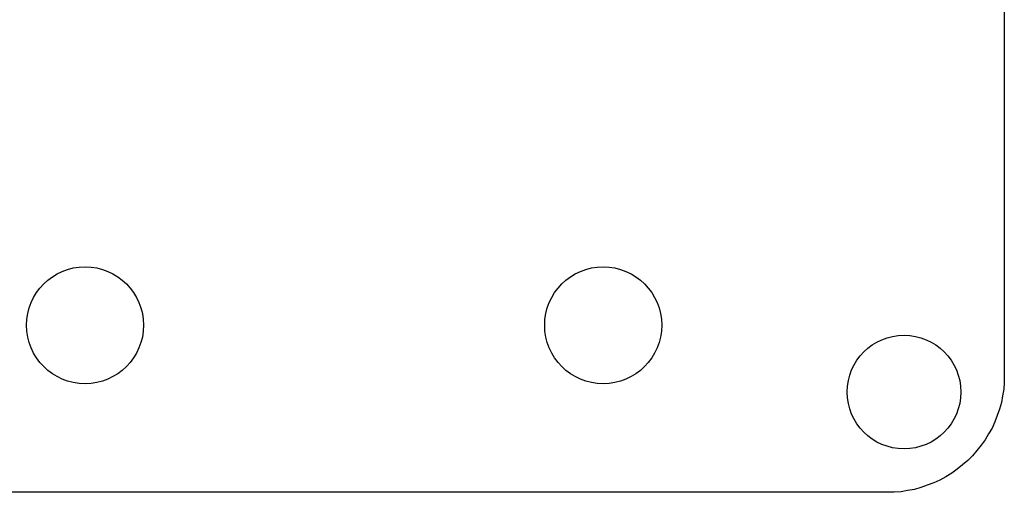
# Model space of a CAD drawing. Extents: x 0 to 55, y 215.9 to 251.6.
# Tile 7 of 9: x 25.5 to 55, y 215.9 to 230. Entities that reach past the tile are written whole.
import ezdxf

# ---------------------------------------------------------------- set-up
doc = ezdxf.new("R2010")
doc.units = 0
doc.layers.add('MERGE', color=7, linetype='CONTINUOUS')

# ---------------------------------------------------------------- blocks, each defined once
blk = doc.blocks.new('BLOCK_2')
at = {"layer": 'MERGE', "color": 7}
blk.add_lwpolyline([(55, 219.19), (54.982, 218.989)], dxfattribs=at)
blk = doc.blocks.new('BLOCK_3')
at = {"layer": 'MERGE', "color": 7}
blk.add_lwpolyline([(54.982, 218.989), (54.947, 218.792)], dxfattribs=at)
blk = doc.blocks.new('BLOCK_4')
at = {"layer": 'MERGE', "color": 7}
blk.add_lwpolyline([(54.947, 218.792), (54.912, 218.589)], dxfattribs=at)
blk = doc.blocks.new('BLOCK_5')
at = {"layer": 'MERGE', "color": 7}
blk.add_lwpolyline([(54.912, 218.589), (54.859, 218.391)], dxfattribs=at)
blk = doc.blocks.new('BLOCK_6')
at = {"layer": 'MERGE', "color": 7}
blk.add_lwpolyline([(54.859, 218.391), (54.79, 218.202)], dxfattribs=at)
blk = doc.blocks.new('BLOCK_7')
at = {"layer": 'MERGE', "color": 7}
blk.add_lwpolyline([(54.79, 218.202), (54.719, 218.009)], dxfattribs=at)
blk = doc.blocks.new('BLOCK_8')
at = {"layer": 'MERGE', "color": 7}
blk.add_lwpolyline([(54.719, 218.009), (54.633, 217.824)], dxfattribs=at)
blk = doc.blocks.new('BLOCK_9')
at = {"layer": 'MERGE', "color": 7}
blk.add_lwpolyline([(54.633, 217.824), (54.531, 217.649)], dxfattribs=at)
blk = doc.blocks.new('BLOCK_10')
at = {"layer": 'MERGE', "color": 7}
blk.add_lwpolyline([(54.531, 217.649), (54.429, 217.472)], dxfattribs=at)
blk = doc.blocks.new('BLOCK_11')
at = {"layer": 'MERGE', "color": 7}
blk.add_lwpolyline([(54.429, 217.472), (54.312, 217.306)], dxfattribs=at)
blk = doc.blocks.new('BLOCK_12')
at = {"layer": 'MERGE', "color": 7}
blk.add_lwpolyline([(54.312, 217.306), (54.181, 217.15)], dxfattribs=at)
blk = doc.blocks.new('BLOCK_13')
at = {"layer": 'MERGE', "color": 7}
blk.add_lwpolyline([(54.181, 217.15), (54.05, 216.993)], dxfattribs=at)
blk = doc.blocks.new('BLOCK_14')
at = {"layer": 'MERGE', "color": 7}
blk.add_lwpolyline([(54.05, 216.993), (53.906, 216.849)], dxfattribs=at)
blk = doc.blocks.new('BLOCK_15')
at = {"layer": 'MERGE', "color": 7}
blk.add_lwpolyline([(53.906, 216.849), (53.75, 216.719)], dxfattribs=at)
blk = doc.blocks.new('BLOCK_16')
at = {"layer": 'MERGE', "color": 7}
blk.add_lwpolyline([(53.75, 216.719), (53.594, 216.588)], dxfattribs=at)
blk = doc.blocks.new('BLOCK_17')
at = {"layer": 'MERGE', "color": 7}
blk.add_lwpolyline([(53.594, 216.588), (53.427, 216.471)], dxfattribs=at)
blk = doc.blocks.new('BLOCK_18')
at = {"layer": 'MERGE', "color": 7}
blk.add_lwpolyline([(53.427, 216.471), (53.25, 216.368)], dxfattribs=at)
blk = doc.blocks.new('BLOCK_19')
at = {"layer": 'MERGE', "color": 7}
blk.add_lwpolyline([(53.25, 216.368), (53.075, 216.267)], dxfattribs=at)
blk = doc.blocks.new('BLOCK_20')
at = {"layer": 'MERGE', "color": 7}
blk.add_lwpolyline([(53.075, 216.267), (52.89, 216.18)], dxfattribs=at)
blk = doc.blocks.new('BLOCK_21')
at = {"layer": 'MERGE', "color": 7}
blk.add_lwpolyline([(52.89, 216.18), (52.697, 216.11)], dxfattribs=at)
blk = doc.blocks.new('BLOCK_22')
at = {"layer": 'MERGE', "color": 7}
blk.add_lwpolyline([(52.697, 216.11), (52.508, 216.041)], dxfattribs=at)
blk = doc.blocks.new('BLOCK_23')
at = {"layer": 'MERGE', "color": 7}
blk.add_lwpolyline([(52.508, 216.041), (52.311, 215.988)], dxfattribs=at)
blk = doc.blocks.new('BLOCK_24')
at = {"layer": 'MERGE', "color": 7}
blk.add_lwpolyline([(52.311, 215.988), (52.108, 215.952)], dxfattribs=at)
blk = doc.blocks.new('BLOCK_25')
at = {"layer": 'MERGE', "color": 7}
blk.add_lwpolyline([(52.108, 215.952), (51.91, 215.918)], dxfattribs=at)
blk = doc.blocks.new('BLOCK_26')
at = {"layer": 'MERGE', "color": 7}
blk.add_lwpolyline([(51.91, 215.918), (51.707, 215.9)], dxfattribs=at)
blk = doc.blocks.new('BLOCK_27')
at = {"layer": 'MERGE', "color": 7}
blk.add_lwpolyline([(51.707, 215.9), (51.5, 215.9)], dxfattribs=at)
blk = doc.blocks.new('BLOCK_28')
at = {"layer": 'MERGE', "color": 7}
blk.add_lwpolyline([(51.5, 215.9), (48.834, 215.9)], dxfattribs=at)
blk = doc.blocks.new('BLOCK_29')
at = {"layer": 'MERGE', "color": 7}
blk.add_lwpolyline([(48.834, 215.9), (46.168, 215.9)], dxfattribs=at)
blk = doc.blocks.new('BLOCK_30')
at = {"layer": 'MERGE', "color": 7}
blk.add_lwpolyline([(46.168, 215.9), (43.502, 215.9)], dxfattribs=at)
blk = doc.blocks.new('BLOCK_31')
at = {"layer": 'MERGE', "color": 7}
blk.add_lwpolyline([(43.502, 215.9), (40.835, 215.9)], dxfattribs=at)
blk = doc.blocks.new('BLOCK_32')
at = {"layer": 'MERGE', "color": 7}
blk.add_lwpolyline([(40.835, 215.9), (38.169, 215.9)], dxfattribs=at)
blk = doc.blocks.new('BLOCK_33')
at = {"layer": 'MERGE', "color": 7}
blk.add_lwpolyline([(38.169, 215.9), (35.502, 215.9)], dxfattribs=at)
blk = doc.blocks.new('BLOCK_34')
at = {"layer": 'MERGE', "color": 7}
blk.add_lwpolyline([(35.502, 215.9), (32.836, 215.9)], dxfattribs=at)
blk = doc.blocks.new('BLOCK_35')
at = {"layer": 'MERGE', "color": 7}
blk.add_lwpolyline([(32.836, 215.9), (30.169, 215.9)], dxfattribs=at)
blk = doc.blocks.new('BLOCK_36')
at = {"layer": 'MERGE', "color": 7}
blk.add_lwpolyline([(30.169, 215.9), (27.503, 215.9)], dxfattribs=at)
blk = doc.blocks.new('BLOCK_37')
at = {"layer": 'MERGE', "color": 7}
blk.add_lwpolyline([(27.503, 215.9), (24.837, 215.9)], dxfattribs=at)
blk = doc.blocks.new('BLOCK_172')
at = {"layer": 'MERGE', "color": 7}
blk.add_lwpolyline([(55, 230.904), (55, 229.627)], dxfattribs=at)
blk = doc.blocks.new('BLOCK_173')
at = {"layer": 'MERGE', "color": 7}
blk.add_lwpolyline([(55, 229.627), (55, 228.348)], dxfattribs=at)
blk = doc.blocks.new('BLOCK_174')
at = {"layer": 'MERGE', "color": 7}
blk.add_lwpolyline([(55, 228.348), (55, 227.07)], dxfattribs=at)
blk = doc.blocks.new('BLOCK_175')
at = {"layer": 'MERGE', "color": 7}
blk.add_lwpolyline([(55, 227.07), (55, 225.792)], dxfattribs=at)
blk = doc.blocks.new('BLOCK_176')
at = {"layer": 'MERGE', "color": 7}
blk.add_lwpolyline([(55, 225.792), (55, 224.514)], dxfattribs=at)
blk = doc.blocks.new('BLOCK_177')
at = {"layer": 'MERGE', "color": 7}
blk.add_lwpolyline([(55, 224.514), (55, 223.236)], dxfattribs=at)
blk = doc.blocks.new('BLOCK_178')
at = {"layer": 'MERGE', "color": 7}
blk.add_lwpolyline([(55, 223.236), (55, 221.957)], dxfattribs=at)
blk = doc.blocks.new('BLOCK_179')
at = {"layer": 'MERGE', "color": 7}
blk.add_lwpolyline([(55, 221.957), (55, 219.19)], dxfattribs=at)
blk = doc.blocks.new('BLOCK_182')
at = {"layer": 'MERGE', "color": 7}
blk.add_open_spline([(53.7, 218.9), (53.7, 219.839), (52.939, 220.6), (52, 220.6), (51.061, 220.6), (50.3, 219.839), (50.3, 218.9), (50.3, 217.961), (51.061, 217.2), (52, 217.2), (52.939, 217.2), (53.7, 217.961), (53.7, 218.9), (53.7, 218.9), (53.7, 218.9), (53.7, 218.9)], degree=3, knots=[0, 0, 0, 0, 1, 1, 1, 2, 2, 2, 3, 3, 3, 4, 4, 4, 5, 5, 5, 5], dxfattribs=at)
blk = doc.blocks.new('BLOCK_185')
at = {"layer": 'MERGE', "color": 7}
blk.add_open_spline([(29.25, 220.9), (29.25, 221.866), (28.466, 222.65), (27.5, 222.65), (26.534, 222.65), (25.75, 221.866), (25.75, 220.9), (25.75, 219.934), (26.534, 219.15), (27.5, 219.15), (28.466, 219.15), (29.25, 219.934), (29.25, 220.9), (29.25, 220.9), (29.25, 220.9), (29.25, 220.9)], degree=3, knots=[0, 0, 0, 0, 1, 1, 1, 2, 2, 2, 3, 3, 3, 4, 4, 4, 5, 5, 5, 5], dxfattribs=at)
blk = doc.blocks.new('BLOCK_186')
at = {"layer": 'MERGE', "color": 7}
blk.add_open_spline([(44.75, 220.9), (44.75, 221.866), (43.967, 222.65), (43, 222.65), (42.034, 222.65), (41.25, 221.866), (41.25, 220.9), (41.25, 219.934), (42.034, 219.15), (43, 219.15), (43.967, 219.15), (44.75, 219.934), (44.75, 220.9), (44.75, 220.9), (44.75, 220.9), (44.75, 220.9)], degree=3, knots=[0, 0, 0, 0, 1, 1, 1, 2, 2, 2, 3, 3, 3, 4, 4, 4, 5, 5, 5, 5], dxfattribs=at)

msp = doc.modelspace()

# ---------------------------------------------------------------- block references
at = {"layer": 'MERGE'}
for name in ['BLOCK_172', 'BLOCK_173', 'BLOCK_174', 'BLOCK_175', 'BLOCK_176', 'BLOCK_177', 'BLOCK_178', 'BLOCK_185', 'BLOCK_186', 'BLOCK_179', 'BLOCK_182', 'BLOCK_2', 'BLOCK_3', 'BLOCK_5', 'BLOCK_4', 'BLOCK_6', 'BLOCK_8', 'BLOCK_7', 'BLOCK_9', 'BLOCK_11', 'BLOCK_10', 'BLOCK_13', 'BLOCK_12', 'BLOCK_15', 'BLOCK_14', 'BLOCK_17', 'BLOCK_16', 'BLOCK_20', 'BLOCK_19', 'BLOCK_18', 'BLOCK_26', 'BLOCK_25', 'BLOCK_24', 'BLOCK_23', 'BLOCK_22', 'BLOCK_21', 'BLOCK_37', 'BLOCK_36', 'BLOCK_35', 'BLOCK_34', 'BLOCK_33', 'BLOCK_32', 'BLOCK_31', 'BLOCK_30', 'BLOCK_29', 'BLOCK_28', 'BLOCK_27']:
    msp.add_blockref(name, (0, 0), dxfattribs=at)

doc.saveas('drawing.dxf')
